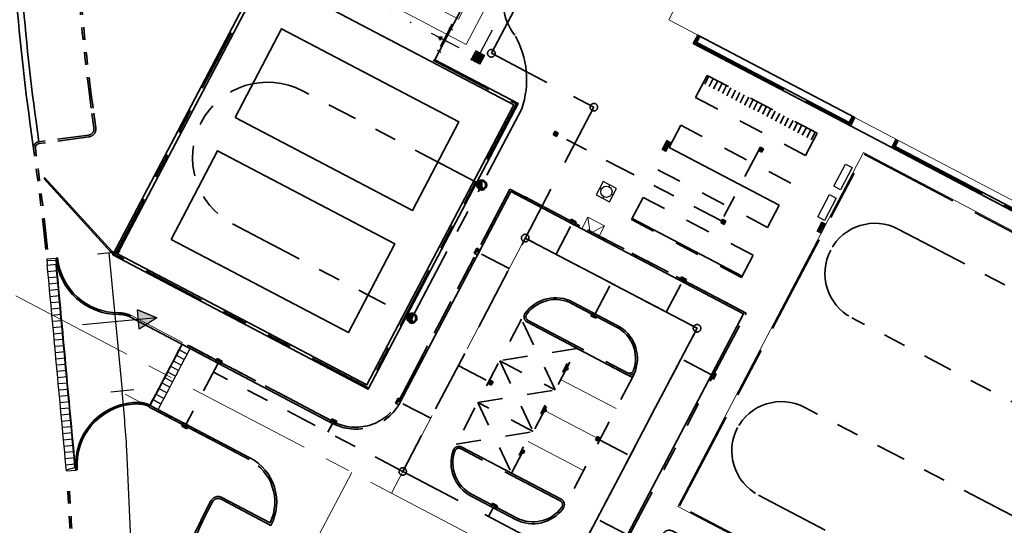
# Model space of a CAD drawing. Header units: metres. Extents: x 110548 to 110769, y 426573 to 426857.
# Tile 5 of 12: x 110634 to 110713, y 426688 to 426728. Entities that reach past the tile are written whole.
import ezdxf

# ---------------------------------------------------------------- set-up
doc = ezdxf.new("R2010")
doc.units = ezdxf.units.M
for name, pattern in [('AM-AS', [16, 10, -2, 2, -2]), ('RI-DRAINAGE', [19.2, 6, -1.8, 1.8, -1.8, 2.4, -1.8, 1.8, -1.8]), ('RI-HWA', [7.4, 5, -2.4]), ('RI-UITLEGGER', [7.9, 2.5, -1.8, 1.8, -1.8]), ('RI-VWA_HUISAANSLUITING', [6.1, 2.5, -1.8, 0, -1.8]), ('VH-OPSLUITBAND_100X200', [16, 8, -2, 4, -2]), ('VH-OPSLUITBAND_120X250', [26, 16, -4, 2, -4]), ('VH-TROTTOIRBAND_130-150', [15, 5, -2, 2, -2, 2, -2]), ('XX-HIDDEN', [4, 2, -2])]:
    doc.linetypes.add(name, pattern=pattern)
for name, color, linetype, lineweight in [('B-ALG', 8, 'Continuous', 5), ('B-WE-VH-KANTOPSLUITING_ACHTERKANTBAND-G', 50, 'Continuous', 18), ('B-WE-VH-KANTOPSLUITING_OPSLUITBAND_120X250-G', 150, 'VH-OPSLUITBAND_120X250', 18), ('N-WE-AM-AS_WEG-G', 10, 'AM-AS', 18), ('N-WE-GW-GROND-G', 7, 'Continuous', 35), ('N-WE-IE-MEUBILAIR_WEGMEUBILAIR-G', 7, 'Continuous', 35), ('N-WE-IE-TERREINAFSCHEIDING_KUNSTMATIG_HEKWERK_LAAG-G', 210, 'FENCELINE1', 35), ('N-WE-KL-STROOK-A', 7, 'Continuous', 18), ('N-WE-RI-DRAINAGE-G', 90, 'RI-DRAINAGE', 35), ('N-WE-RI-HWA-G', 150, 'RI-HWA', 35), ('N-WE-RI-HWA_UITLEGGER-G', 150, 'RI-UITLEGGER', 35), ('N-WE-RI-VWA_HUISAANSLUITING-G', 20, 'RI-VWA_HUISAANSLUITING', 25), ('N-WE-VH-GOOT_BSS-G', 170, 'Continuous', 35), ('N-WE-VH-KANTOPSLUITING_OPSLUITBAND_100X200-G', 150, 'VH-OPSLUITBAND_100X200', 35), ('N-WE-VH-KANTOPSLUITING_OPSLUITBAND_120X250-G', 194, 'VH-OPSLUITBAND_120X250', 35), ('N-WE-VH-KANTOPSLUITING_TROTTOIRBAND_130 150-G', 210, 'VH-TROTTOIRBAND_130-150', 35), ('N-WE-VH-KANTVERHARDING-G', 60, 'Continuous', 35), ('N-WE-VH-MATERIAALGRENS-G', 7, 'XX-HIDDEN', 35), ('N-WE-VW-VRI-G', 160, 'Continuous', 35), ('X-XX-AL-PEIL-G', 7, 'Continuous', 18)]:
    doc.layers.add(name, color=color, linetype=linetype, lineweight=lineweight)
doc.linetypes.add('FENCELINE1', pattern='A,6.35,-2.54,[133,ltypeshp.shx,S=2.54,R=0,X=-2.54,Y=0],-2.54,25.4', length=36.83)

msp = doc.modelspace()

# ---------------------------------------------------------------- hatches: boundary and pattern name
for points in [[(110668.114, 426726.851), (110667.941, 426727.103), (110668.246, 426727.103)], [(110643.888, 426705.322), (110645.454, 426704.683), (110644.041, 426703.755)]]:
    msp.add_hatch(color=256).paths.add_polyline_path(points)
at = {"layer": 'N-WE-RI-DRAINAGE-G'}
for points in [[(110671.151, 426715.103, 0.267949), (110671.422, 426714.974), (110671.374, 426715.573, 0.57735)], [(110665.573, 426704.478, 0.267949), (110665.844, 426704.35), (110665.796, 426704.948, 0.57735)]]:
    msp.add_hatch(color=256, dxfattribs=at).paths.add_polyline_path(points)
at = {"layer": 'N-WE-RI-HWA-G'}
h = msp.add_hatch(color=256, dxfattribs=at)
h.dxf.hatch_style = 1
h.paths.add_polyline_path([(110677.313, 426719.359), (110677.515, 426719.422), (110677.25, 426719.561)])
h.paths.add_polyline_path([(110677.11, 426719.296), (110677.376, 426719.156), (110677.313, 426719.359)])
h = msp.add_hatch(color=256, dxfattribs=at)
h.dxf.hatch_style = 1
h.paths.add_polyline_path([(110693.709, 426718.092), (110693.772, 426717.89), (110693.912, 426718.155)])
h.paths.add_polyline_path([(110693.646, 426718.295), (110693.507, 426718.029), (110693.709, 426718.092)])
for points in [[(110678.95, 426712.344), (110678.551, 426712.553), (110678.412, 426712.288)], [(110670.789, 426709.824), (110670.998, 426710.222), (110671.264, 426710.083)], [(110687.354, 426707.932), (110687.752, 426707.723), (110687.613, 426707.457)], [(110680.515, 426704.633), (110680.117, 426704.842), (110680.256, 426705.107)], [(110650.277, 426701.42), (110650.676, 426701.211), (110650.536, 426700.946)], [(110689.913, 426699.783), (110690.122, 426700.182), (110689.857, 426700.321)], [(110664.513, 426697.871), (110664.723, 426698.269), (110664.988, 426698.13)], [(110659.423, 426696.619), (110659.821, 426696.41), (110659.682, 426696.144)], [(110647.442, 426696.019), (110647.84, 426695.81), (110647.98, 426696.076)], [(110672.261, 426689.879), (110672.66, 426689.669), (110672.52, 426689.404)]]:
    msp.add_hatch(color=256, dxfattribs=at).paths.add_polyline_path(points)
h = msp.add_hatch(color=256, dxfattribs=at)
h.dxf.hatch_style = 1
h.paths.add_polyline_path([(110690.688, 426712.337), (110690.751, 426712.135), (110690.89, 426712.4)])
h.paths.add_polyline_path([(110690.625, 426712.54), (110690.485, 426712.274), (110690.688, 426712.337)])
h = msp.add_hatch(color=256, dxfattribs=at)
h.dxf.hatch_style = 1
h.paths.add_polyline_path([(110672.094, 426699.51), (110672.157, 426699.308), (110672.297, 426699.573)])
h.paths.add_polyline_path([(110672.031, 426699.713), (110671.892, 426699.447), (110672.094, 426699.51)])
h = msp.add_hatch(color=256, dxfattribs=at)
h.dxf.hatch_style = 1
h.paths.add_polyline_path([(110680.682, 426695.001), (110680.619, 426695.204), (110680.48, 426694.938)])
h.paths.add_polyline_path([(110680.746, 426694.799), (110680.885, 426695.064), (110680.682, 426695.001)])
at = {"layer": 'N-WE-RI-VWA_HUISAANSLUITING-G'}
h = msp.add_hatch(color=256, dxfattribs=at)
edge = h.paths.add_edge_path()
edge.add_arc((110671.084, 426725.453), 0.4, 0, 360)

# ---------------------------------------------------------------- linework, layer by layer
for p, q in [((110667.941, 426727.103), (110668.896, 426726.601)), ((110667.941, 426727.103), (110668.114, 426726.851)), ((110667.941, 426727.103), (110668.246, 426727.103)), ((110669.085, 426727.632), (110668.79, 426727.787)), ((110668.155, 426725.861), (110667.86, 426726.016)), ((110685.804, 426718.12), (110686.176, 426718.828)), ((110686.114, 426717.957), (110686.486, 426718.666)), ((110685.998, 426718.086), (110685.804, 426718.12)), ((110686.114, 426717.957), (110685.804, 426718.12)), ((110698.19, 426711.594), (110698.562, 426712.303)), ((110698.5, 426711.432), (110698.872, 426712.14)), ((110698.385, 426711.56), (110698.19, 426711.594)), ((110698.5, 426711.432), (110698.19, 426711.594)), ((110640.694, 426709.777), (110642.529, 426709.956)), ((110641.612, 426709.866), (110642.684, 426698.856)), ((110636.649, 426709.375), (110637.396, 426709.445)), ((110636.649, 426709.375), (110636.695, 426708.878)), ((110637.396, 426709.445), (110637.442, 426708.947)), ((110636.695, 426708.878), (110637.442, 426708.947)), ((110636.695, 426708.878), (110637.442, 426708.947)), ((110636.742, 426708.38), (110636.695, 426708.878)), ((110636.742, 426708.38), (110637.488, 426708.449)), ((110636.742, 426708.38), (110637.488, 426708.449)), ((110636.788, 426707.882), (110636.742, 426708.38)), ((110637.488, 426708.449), (110637.442, 426708.947)), ((110637.535, 426707.951), (110637.488, 426708.449)), ((110636.788, 426707.882), (110637.535, 426707.951)), ((110636.788, 426707.882), (110637.535, 426707.951)), ((110636.834, 426707.384), (110636.788, 426707.882)), ((110636.834, 426707.384), (110637.581, 426707.454)), ((110636.834, 426707.384), (110637.581, 426707.454)), ((110637.581, 426707.454), (110637.535, 426707.951)), ((110637.627, 426706.956), (110637.581, 426707.454)), ((110636.881, 426706.886), (110636.834, 426707.384)), ((110636.881, 426706.886), (110637.627, 426706.956)), ((110636.881, 426706.886), (110637.627, 426706.956)), ((110636.927, 426706.388), (110636.881, 426706.886)), ((110637.674, 426706.458), (110637.627, 426706.956)), ((110636.927, 426706.388), (110637.674, 426706.458)), ((110636.927, 426706.388), (110637.674, 426706.458)), ((110636.973, 426705.89), (110636.927, 426706.388)), ((110636.973, 426705.89), (110637.72, 426705.96)), ((110636.973, 426705.89), (110637.72, 426705.96)), ((110637.02, 426705.393), (110636.973, 426705.89)), ((110637.72, 426705.96), (110637.674, 426706.458)), ((110637.766, 426705.462), (110637.72, 426705.96)), ((110637.02, 426705.393), (110637.766, 426705.462)), ((110637.02, 426705.393), (110637.766, 426705.462)), ((110637.066, 426704.895), (110637.02, 426705.393)), ((110637.813, 426704.964), (110637.766, 426705.462)), ((110645.454, 426704.683), (110643.888, 426705.322)), ((110637.066, 426704.895), (110637.813, 426704.964)), ((110637.066, 426704.895), (110637.813, 426704.964)), ((110637.112, 426704.397), (110637.066, 426704.895)), ((110637.112, 426704.397), (110637.859, 426704.466)), ((110637.112, 426704.397), (110637.859, 426704.466)), ((110637.159, 426703.899), (110637.112, 426704.397)), ((110637.859, 426704.466), (110637.813, 426704.964)), ((110637.905, 426703.969), (110637.859, 426704.466)), ((110645.454, 426704.683), (110639.512, 426704.105)), ((110645.454, 426704.683), (110644.041, 426703.755)), ((110637.159, 426703.899), (110637.905, 426703.969)), ((110637.159, 426703.899), (110637.905, 426703.969)), ((110637.205, 426703.401), (110637.159, 426703.899)), ((110637.205, 426703.401), (110637.952, 426703.471)), ((110637.205, 426703.401), (110637.952, 426703.471)), ((110637.952, 426703.471), (110637.905, 426703.969)), ((110637.998, 426702.973), (110637.952, 426703.471)), ((110637.251, 426702.903), (110637.205, 426703.401)), ((110637.251, 426702.903), (110637.998, 426702.973)), ((110637.251, 426702.903), (110637.998, 426702.973)), ((110637.298, 426702.406), (110637.251, 426702.903)), ((110638.044, 426702.475), (110637.998, 426702.973)), ((110637.298, 426702.406), (110638.044, 426702.475)), ((110637.298, 426702.406), (110638.044, 426702.475)), ((110637.344, 426701.908), (110637.298, 426702.406)), ((110637.344, 426701.908), (110638.091, 426701.977)), ((110637.344, 426701.908), (110638.091, 426701.977)), ((110637.39, 426701.41), (110637.344, 426701.908)), ((110638.091, 426701.977), (110638.044, 426702.475)), ((110638.137, 426701.479), (110638.091, 426701.977)), ((110647.202, 426702.131), (110646.969, 426701.689)), ((110647.866, 426701.783), (110647.202, 426702.131)), ((110637.39, 426701.41), (110638.137, 426701.479)), ((110637.39, 426701.41), (110638.137, 426701.479)), ((110637.437, 426700.912), (110637.39, 426701.41)), ((110638.183, 426700.981), (110638.137, 426701.479)), ((110646.737, 426701.246), (110646.505, 426700.803)), ((110646.969, 426701.689), (110646.737, 426701.246)), ((110647.401, 426700.897), (110646.737, 426701.246)), ((110647.401, 426700.897), (110646.737, 426701.246)), ((110647.633, 426701.34), (110646.969, 426701.689)), ((110647.633, 426701.34), (110646.969, 426701.689)), ((110647.633, 426701.34), (110647.401, 426700.897)), ((110647.866, 426701.783), (110647.633, 426701.34)), ((110637.437, 426700.912), (110638.183, 426700.981)), ((110637.437, 426700.912), (110638.183, 426700.981)), ((110637.483, 426700.414), (110637.437, 426700.912)), ((110637.483, 426700.414), (110638.23, 426700.484)), ((110637.483, 426700.414), (110638.23, 426700.484)), ((110637.529, 426699.916), (110637.483, 426700.414)), ((110638.23, 426700.484), (110638.183, 426700.981)), ((110638.276, 426699.986), (110638.23, 426700.484)), ((110646.272, 426700.361), (110646.04, 426699.918)), ((110646.505, 426700.803), (110646.272, 426700.361)), ((110646.936, 426700.012), (110646.272, 426700.361)), ((110646.936, 426700.012), (110646.272, 426700.361)), ((110647.169, 426700.455), (110646.505, 426700.803)), ((110647.169, 426700.455), (110646.505, 426700.803)), ((110647.169, 426700.455), (110646.936, 426700.012)), ((110647.401, 426700.897), (110647.169, 426700.455)), ((110637.529, 426699.916), (110638.276, 426699.986)), ((110637.529, 426699.916), (110638.276, 426699.986)), ((110637.576, 426699.418), (110637.529, 426699.916)), ((110638.322, 426699.488), (110638.276, 426699.986)), ((110646.04, 426699.918), (110645.807, 426699.475)), ((110646.704, 426699.569), (110646.04, 426699.918)), ((110646.704, 426699.569), (110646.04, 426699.918)), ((110646.704, 426699.569), (110646.471, 426699.127)), ((110646.936, 426700.012), (110646.704, 426699.569)), ((110637.576, 426699.418), (110638.322, 426699.488)), ((110637.576, 426699.418), (110638.322, 426699.488)), ((110637.622, 426698.921), (110637.576, 426699.418)), ((110637.622, 426698.921), (110638.369, 426698.99)), ((110637.622, 426698.921), (110638.369, 426698.99)), ((110637.668, 426698.423), (110637.622, 426698.921)), ((110638.369, 426698.99), (110638.322, 426699.488)), ((110638.415, 426698.492), (110638.369, 426698.99)), ((110641.766, 426698.767), (110643.601, 426698.946)), ((110645.575, 426699.033), (110645.342, 426698.59)), ((110645.807, 426699.475), (110645.575, 426699.033)), ((110646.239, 426698.684), (110645.575, 426699.033)), ((110646.239, 426698.684), (110645.575, 426699.033)), ((110646.471, 426699.127), (110645.807, 426699.475)), ((110646.471, 426699.127), (110645.807, 426699.475)), ((110646.471, 426699.127), (110646.239, 426698.684)), ((110637.668, 426698.423), (110638.415, 426698.492)), ((110637.668, 426698.423), (110638.415, 426698.492)), ((110637.715, 426697.925), (110637.668, 426698.423)), ((110637.715, 426697.925), (110638.461, 426697.994)), ((110637.715, 426697.925), (110638.461, 426697.994)), ((110638.461, 426697.994), (110638.415, 426698.492)), ((110638.508, 426697.497), (110638.461, 426697.994)), ((110645.342, 426698.59), (110645.11, 426698.147)), ((110645.774, 426697.799), (110645.11, 426698.147)), ((110646.007, 426698.241), (110645.342, 426698.59)), ((110646.007, 426698.241), (110645.342, 426698.59)), ((110646.007, 426698.241), (110645.774, 426697.799)), ((110646.239, 426698.684), (110646.007, 426698.241)), ((110637.761, 426697.427), (110637.715, 426697.925)), ((110637.761, 426697.427), (110638.508, 426697.497)), ((110637.761, 426697.427), (110638.508, 426697.497)), ((110637.807, 426696.929), (110637.761, 426697.427)), ((110638.554, 426696.999), (110638.508, 426697.497)), ((110637.807, 426696.929), (110638.554, 426696.999)), ((110637.807, 426696.929), (110638.554, 426696.999)), ((110637.854, 426696.431), (110637.807, 426696.929)), ((110637.854, 426696.431), (110638.6, 426696.501)), ((110637.854, 426696.431), (110638.6, 426696.501)), ((110637.9, 426695.934), (110637.854, 426696.431)), ((110638.6, 426696.501), (110638.554, 426696.999)), ((110638.647, 426696.003), (110638.6, 426696.501)), ((110637.9, 426695.934), (110638.647, 426696.003)), ((110637.9, 426695.934), (110638.647, 426696.003)), ((110637.946, 426695.436), (110637.9, 426695.934)), ((110638.693, 426695.505), (110638.647, 426696.003)), ((110637.946, 426695.436), (110638.693, 426695.505)), ((110637.946, 426695.436), (110638.693, 426695.505)), ((110637.993, 426694.938), (110637.946, 426695.436)), ((110637.993, 426694.938), (110638.739, 426695.007)), ((110637.993, 426694.938), (110638.739, 426695.007)), ((110638.039, 426694.44), (110637.993, 426694.938)), ((110638.739, 426695.007), (110638.693, 426695.505)), ((110638.786, 426694.509), (110638.739, 426695.007)), ((110638.039, 426694.44), (110638.786, 426694.509)), ((110638.039, 426694.44), (110638.786, 426694.509)), ((110638.085, 426693.942), (110638.039, 426694.44)), ((110638.832, 426694.012), (110638.786, 426694.509)), ((110638.085, 426693.942), (110638.832, 426694.012)), ((110638.085, 426693.942), (110638.832, 426694.012)), ((110638.132, 426693.444), (110638.085, 426693.942)), ((110638.132, 426693.444), (110638.878, 426693.514)), ((110638.132, 426693.444), (110638.878, 426693.514)), ((110638.178, 426692.946), (110638.132, 426693.444)), ((110638.878, 426693.514), (110638.832, 426694.012)), ((110638.925, 426693.016), (110638.878, 426693.514)), ((110638.178, 426692.946), (110638.925, 426693.016)), ((110638.178, 426692.946), (110638.925, 426693.016)), ((110638.224, 426692.449), (110638.178, 426692.946)), ((110638.224, 426692.449), (110638.971, 426692.518)), ((110638.971, 426692.518), (110638.925, 426693.016))]:
    msp.add_line(p, q)
at = {"lineweight": 25}
for p, q in [((110636.658, 426709.281), (110637.365, 426709.241)), ((110637.365, 426709.241), (110637.392, 426708.942)), ((110637.439, 426708.445), (110637.392, 426708.942)), ((110637.485, 426707.947), (110637.439, 426708.445)), ((110637.531, 426707.449), (110637.485, 426707.947)), ((110637.578, 426706.951), (110637.531, 426707.449)), ((110637.624, 426706.453), (110637.578, 426706.951)), ((110637.67, 426705.955), (110637.624, 426706.453)), ((110637.717, 426705.458), (110637.67, 426705.955)), ((110637.763, 426704.96), (110637.717, 426705.458)), ((110637.809, 426704.462), (110637.763, 426704.96)), ((110637.856, 426703.964), (110637.809, 426704.462)), ((110637.902, 426703.466), (110637.856, 426703.964)), ((110637.948, 426702.968), (110637.902, 426703.466)), ((110637.995, 426702.47), (110637.948, 426702.968)), ((110638.041, 426701.973), (110637.995, 426702.47)), ((110638.087, 426701.475), (110638.041, 426701.973)), ((110638.134, 426700.977), (110638.087, 426701.475)), ((110638.18, 426700.479), (110638.134, 426700.977)), ((110638.226, 426699.981), (110638.18, 426700.479)), ((110638.273, 426699.483), (110638.226, 426699.981)), ((110638.319, 426698.985), (110638.273, 426699.483)), ((110638.365, 426698.488), (110638.319, 426698.985)), ((110638.412, 426697.99), (110638.365, 426698.488)), ((110638.458, 426697.492), (110638.412, 426697.99)), ((110638.504, 426696.994), (110638.458, 426697.492)), ((110638.551, 426696.496), (110638.504, 426696.994)), ((110638.597, 426695.998), (110638.551, 426696.496)), ((110638.643, 426695.501), (110638.597, 426695.998)), ((110638.69, 426695.003), (110638.643, 426695.501)), ((110638.736, 426694.505), (110638.69, 426695.003)), ((110638.782, 426694.007), (110638.736, 426694.505)), ((110638.829, 426693.509), (110638.782, 426694.007)), ((110638.875, 426693.011), (110638.829, 426693.509)), ((110638.215, 426692.543), (110638.903, 426692.713)), ((110638.903, 426692.713), (110638.875, 426693.011))]:
    msp.add_line(p, q, dxfattribs=at)
at = {"flags": 128}
for points in [[(110668.114, 426726.851), (110667.941, 426727.103), (110668.246, 426727.103)], [(110680.546, 426714.485), (110681.608, 426713.927), (110682.166, 426714.99), (110681.103, 426715.548)], [(110643.888, 426705.322), (110645.454, 426704.683), (110644.041, 426703.755)]]:
    msp.add_lwpolyline(points, close=True, dxfattribs=at)
for points in [[(110685.977, 426718.14), (110686.257, 426718.674), (110686.184, 426718.749), (110685.874, 426718.158)], [(110686.315, 426718.688), (110686.365, 426718.661), (110686.486, 426718.666), (110686.176, 426718.828)], [(110698.363, 426711.615), (110698.644, 426712.149), (110698.57, 426712.223), (110698.26, 426711.633)], [(110698.701, 426712.162), (110698.752, 426712.135), (110698.872, 426712.14), (110698.562, 426712.303)], [(110648.098, 426702.226), (110647.434, 426702.574), (110647.202, 426702.131), (110647.866, 426701.783)], [(110645.542, 426697.356), (110644.878, 426697.704), (110645.11, 426698.147), (110645.774, 426697.799)]]:
    msp.add_lwpolyline(points, close=True)
for points in [[(110686.049, 426718.059), (110685.998, 426718.086), (110686.315, 426718.688)], [(110686.114, 426717.957), (110686.049, 426718.059), (110686.365, 426718.661)], [(110698.436, 426711.533), (110698.385, 426711.56), (110698.701, 426712.162)], [(110698.5, 426711.432), (110698.436, 426711.533), (110698.752, 426712.135)]]:
    msp.add_lwpolyline(points)
at = {"elevation": -0.026, "flags": 128}
for points in [[(110700.445, 426716.948), (110700.993, 426716.66), (110700.063, 426714.89), (110699.515, 426715.178)], [(110699.166, 426714.514), (110699.715, 426714.226), (110698.785, 426712.455), (110698.237, 426712.743)]]:
    msp.add_lwpolyline(points, close=True, dxfattribs=at)
at = {"flags": 128}
for points in [[(110681.634, 426715.269), (110681.611, 426715.226), (110681.586, 426715.21), (110681.586, 426715.179), (110681.564, 426715.136)], [(110680.824, 426715.016), (110680.867, 426714.993), (110680.884, 426714.967), (110680.914, 426714.968), (110680.957, 426714.946)], [(110681.887, 426714.46), (110681.844, 426714.482), (110681.828, 426714.508), (110681.797, 426714.507), (110681.755, 426714.529)], [(110681.078, 426714.206), (110681.101, 426714.249), (110681.126, 426714.265), (110681.125, 426714.296), (110681.148, 426714.339)]]:
    msp.add_lwpolyline(points, dxfattribs=at)
at = {"lineweight": 25}
msp.add_lwpolyline([(110647.479, 426702.551), (110647.246, 426702.108), (110647.014, 426701.666), (110646.781, 426701.223), (110646.549, 426700.78), (110646.316, 426700.337), (110646.084, 426699.895), (110645.852, 426699.452), (110645.619, 426699.009), (110645.387, 426698.567), (110645.154, 426698.124), (110644.922, 426697.681)], dxfattribs=at)
msp.add_lwpolyline([(110689.287, 426622.435), (110688.357, 426620.664), (110686.73, 426617.565), (110686.265, 426616.68), (110643.685, 426639.035, 0.010495), (110644.146, 426664.426, 0.003966), (110644.07, 426671.486), (110644.07, 426671.486), (110643.053, 426694.145, 0.00291), (110642.684, 426698.856)], format="xyb")
msp.add_circle((110681.356, 426714.738), 0.45)
at = {"layer": 'B-ALG'}
msp.add_lwpolyline([(110701.594, 426776.896), (110692.288, 426759.171), (110687.242, 426749.667), (110693.223, 426746.527), (110690.529, 426741.396), (110690.786, 426741.261), (110692.454, 426744.44), (110694.23, 426743.508), (110686.33, 426728.461), (110730.936, 426705.042), (110754.169, 426749.294), (110701.594, 426776.896)], close=True, dxfattribs=at)
at = {"layer": 'B-WE-VH-KANTOPSLUITING_ACHTERKANTBAND-G'}
for p, q in [((110679.877, 426712.705), (110680.053, 426711.426)), ((110680.053, 426711.426), (110681.205, 426712.007)), ((110642.15, 426709.81), (110641.794, 426709.997))]:
    msp.add_line(p, q, dxfattribs=at)
msp.add_lwpolyline([(110708.251, 426676.196), (110709.197, 426677.998), (110687.062, 426689.619), (110701.89, 426717.863), (110729.672, 426703.277)], dxfattribs=at)
msp.add_lwpolyline([(110679.389, 426711.775), (110680.717, 426711.078), (110681.205, 426712.007), (110679.877, 426712.705)], close=True, dxfattribs=at)
at = {"layer": 'B-WE-VH-KANTOPSLUITING_OPSLUITBAND_120X250-G'}
for p, q in [((110647.504, 426702.707), (110643.422, 426704.85)), ((110644.808, 426697.572), (110642.909, 426698.569))]:
    msp.add_line(p, q, dxfattribs=at)
at = {"layer": 'N-WE-AM-AS_WEG-G'}
msp.add_line((110674.872, 426711.04), (110664.181, 426690.676), dxfattribs=at)
msp.add_lwpolyline([(110634.184, 426706.425), (110702.63, 426670.49), (110681.015, 426629.319), (110652.79, 426644.137, 0.015986), (110653.372, 426671.029, -0.124084), (110656.379, 426683.503), (110661.017, 426692.337)], format="xyb", dxfattribs=at)
at = {"layer": 'N-WE-GW-GROND-G'}
msp.add_line((110700.84, 426719.996), (110730.587, 426704.378), dxfattribs=at)
at = {"layer": 'N-WE-IE-MEUBILAIR_WEGMEUBILAIR-G'}
for p, q in [((110689.209, 426723.335), (110689.534, 426723.955)), ((110689.563, 426723.149), (110689.888, 426723.769)), ((110689.917, 426722.963), (110690.243, 426723.583)), ((110690.271, 426722.777), (110690.597, 426723.397)), ((110690.626, 426722.591), (110690.951, 426723.211)), ((110690.98, 426722.405), (110691.305, 426723.025)), ((110691.334, 426722.219), (110691.659, 426722.839)), ((110691.688, 426722.033), (110692.013, 426722.653)), ((110692.042, 426721.847), (110692.368, 426722.467)), ((110692.396, 426721.661), (110692.722, 426722.281)), ((110692.75, 426721.475), (110693.076, 426722.095)), ((110693.105, 426721.29), (110693.43, 426721.909)), ((110693.459, 426721.104), (110693.784, 426721.723)), ((110693.813, 426720.918), (110694.138, 426721.537)), ((110694.167, 426720.732), (110694.493, 426721.352)), ((110694.521, 426720.546), (110694.847, 426721.166)), ((110694.875, 426720.36), (110695.201, 426720.98)), ((110695.23, 426720.174), (110695.555, 426720.794)), ((110695.584, 426719.988), (110695.909, 426720.608)), ((110695.938, 426719.802), (110696.263, 426720.422)), ((110696.292, 426719.616), (110696.617, 426720.236)), ((110696.646, 426719.43), (110696.972, 426720.05)), ((110697, 426719.244), (110697.326, 426719.864)), ((110697.355, 426719.058), (110697.68, 426719.678)), ((110697.709, 426718.872), (110698.034, 426719.492))]:
    msp.add_line(p, q, dxfattribs=at)
at = {"layer": 'N-WE-IE-TERREINAFSCHEIDING_KUNSTMATIG_HEKWERK_LAAG-G', "ltscale": 2}
for p, q in [((110695.164, 426713.657), (110686.38, 426718.269)), ((110683.405, 426712.603), (110692.189, 426707.991))]:
    msp.add_line(p, q, dxfattribs=at)
at = {"layer": 'N-WE-IE-TERREINAFSCHEIDING_KUNSTMATIG_HEKWERK_LAAG-G', "ltscale": 8}
msp.add_lwpolyline([(110641.987, 426709.821), (110653.638, 426732.014), (110646.995, 426735.502), (110660.847, 426761.887), (110681.255, 426751.172), (110668.937, 426727.709), (110668.007, 426725.939), (110667.659, 426725.275), (110674.302, 426721.787), (110662.333, 426698.988), (110641.925, 426709.702, 0.014378)], format="xyb", close=True, dxfattribs=at)
at = {"layer": 'N-WE-IE-TERREINAFSCHEIDING_KUNSTMATIG_HEKWERK_LAAG-G', "ltscale": 2}
for points in [[(110688.822, 426727.152), (110688.566, 426726.665), (110700.756, 426720.266), (110701.011, 426720.753)], [(110704.671, 426718.831), (110704.416, 426718.344), (110722.674, 426708.758), (110722.93, 426709.245)]]:
    msp.add_lwpolyline(points, dxfattribs=at)
at = {"layer": 'N-WE-KL-STROOK-A'}
msp.add_lwpolyline([(110692.129, 426744.447), (110692.827, 426745.775), (110681.667, 426751.634), (110669.535, 426728.525), (110648.595, 426739.519), (110647.898, 426738.19), (110670.166, 426726.5), (110682.298, 426749.608), (110692.13, 426744.446)], dxfattribs=at)
at = {"layer": 'N-WE-RI-DRAINAGE-G'}
for p, q in [((110671.374, 426715.573), (110671.422, 426714.974)), ((110704.67, 426711.761), (110726.232, 426700.441)), ((110699.269, 426710.079), (110699.269, 426710.079)), ((110665.796, 426704.948), (110665.844, 426704.35)), ((110718.971, 426695.218), (110700.952, 426704.678)), ((110715.258, 426688.116), (110697.194, 426697.52)), ((110691.793, 426695.838), (110691.832, 426695.913)), ((110693.514, 426690.512), (110715.075, 426679.192))]:
    msp.add_line(p, q, dxfattribs=at)
msp.add_lwpolyline([(110702.746, 426785.33), (110702.4, 426785.15), (110702.591, 426785.046), (110702.777, 426784.945), (110702.746, 426785.33), (110699.674, 426781.063), (110680.084, 426743.75), (110674.506, 426733.125), (110673.758, 426731.701, 0.327266), (110674.046, 426727.233, -0.21493), (110674.595, 426721.363), (110671.398, 426715.274), (110657.077, 426722.792, 1), (110651.499, 426712.168), (110665.82, 426704.649), (110671.398, 426715.274)], format="xyb", dxfattribs=at)
for centre, radius in [((110671.398, 426715.274), 0.4), ((110671.398, 426715.274), 0.3), ((110665.82, 426704.649), 0.4), ((110665.82, 426704.649), 0.3)]:
    msp.add_circle(centre, radius, dxfattribs=at)
for centre, start, end in [((110702.811, 426708.22), 62.29999, 152.29999), ((110702.811, 426708.22), 152.29999, 242.29999), ((110695.334, 426693.979), 62.29999, 152.29999), ((110695.373, 426694.053), 152.29999, 242.29999)]:
    msp.add_arc(centre, 4, start, end, dxfattribs=at)
at = {"layer": 'N-WE-RI-HWA-G'}
for p, q in [((110672.164, 426725.79), (110700.44, 426779.647)), ((110672.164, 426725.79), (110680.357, 426721.488)), ((110680.357, 426721.488), (110665.087, 426692.403)), ((110677.11, 426719.296), (110677.515, 426719.422)), ((110677.376, 426719.156), (110677.25, 426719.561)), ((110693.507, 426718.029), (110693.912, 426718.155)), ((110693.646, 426718.295), (110693.772, 426717.89)), ((110678.412, 426712.288), (110678.95, 426712.344)), ((110690.485, 426712.274), (110690.89, 426712.4)), ((110690.625, 426712.54), (110690.751, 426712.135)), ((110671.264, 426710.083), (110670.789, 426709.824)), ((110687.613, 426707.457), (110687.354, 426707.932)), ((110680.256, 426705.107), (110680.515, 426704.633)), ((110650.536, 426700.946), (110650.277, 426701.42)), ((110689.857, 426700.321), (110689.913, 426699.783)), ((110671.892, 426699.447), (110672.297, 426699.573)), ((110672.031, 426699.713), (110672.157, 426699.308)), ((110664.988, 426698.13), (110664.513, 426697.871)), ((110659.682, 426696.144), (110659.423, 426696.619)), ((110647.98, 426696.076), (110647.442, 426696.019)), ((110680.885, 426695.064), (110680.48, 426694.938)), ((110680.746, 426694.799), (110680.619, 426695.204)), ((110665.087, 426692.403), (110705.594, 426671.136)), ((110672.52, 426689.404), (110672.261, 426689.879))]:
    msp.add_line(p, q, dxfattribs=at)
at = {"layer": 'N-WE-RI-HWA-G', "flags": 128}
for points in [[(110677.11, 426719.296), (110677.376, 426719.156), (110677.515, 426719.422), (110677.25, 426719.561)], [(110693.646, 426718.295), (110693.507, 426718.029), (110693.772, 426717.89), (110693.912, 426718.155)], [(110678.412, 426712.288), (110678.81, 426712.079), (110678.95, 426712.344), (110678.551, 426712.553)], [(110690.625, 426712.54), (110690.485, 426712.274), (110690.751, 426712.135), (110690.89, 426712.4)], [(110671.264, 426710.083), (110671.054, 426709.684), (110670.789, 426709.824), (110670.998, 426710.222)], [(110687.613, 426707.457), (110687.214, 426707.666), (110687.354, 426707.932), (110687.752, 426707.723)], [(110680.256, 426705.107), (110680.655, 426704.898), (110680.515, 426704.633), (110680.117, 426704.842)], [(110650.536, 426700.946), (110650.138, 426701.155), (110650.277, 426701.42), (110650.676, 426701.211)], [(110689.857, 426700.321), (110689.648, 426699.923), (110689.913, 426699.783), (110690.122, 426700.182)], [(110672.031, 426699.713), (110671.892, 426699.447), (110672.157, 426699.308), (110672.297, 426699.573)], [(110664.988, 426698.13), (110664.779, 426697.732), (110664.513, 426697.871), (110664.723, 426698.269)], [(110659.682, 426696.144), (110659.283, 426696.353), (110659.423, 426696.619), (110659.821, 426696.41)], [(110647.98, 426696.076), (110647.581, 426696.285), (110647.442, 426696.019), (110647.84, 426695.81)], [(110680.746, 426694.799), (110680.885, 426695.064), (110680.619, 426695.204), (110680.48, 426694.938)], [(110672.52, 426689.404), (110672.122, 426689.613), (110672.261, 426689.879), (110672.66, 426689.669)]]:
    msp.add_lwpolyline(points, close=True, dxfattribs=at)
at = {"layer": 'N-WE-RI-HWA-G'}
msp.add_lwpolyline([(110677.904, 426683.471), (110688.596, 426703.835), (110674.872, 426711.04), (110688.596, 426703.835), (110678.811, 426685.198)], dxfattribs=at)
for centre in [(110672.164, 426725.79), (110680.357, 426721.488), (110674.872, 426711.04), (110688.596, 426703.835), (110665.087, 426692.403)]:
    msp.add_circle(centre, 0.3, dxfattribs=at)
at = {"layer": 'N-WE-RI-HWA_UITLEGGER-G'}
for p, q in [((110677.333, 426709.748), (110678.611, 426712.183)), ((110673.594, 426708.605), (110671.159, 426709.884)), ((110680.456, 426705.003), (110681.734, 426707.438)), ((110686.135, 426705.127), (110687.414, 426707.562)), ((110689.752, 426700.122), (110687.317, 426701.4)), ((110650.337, 426701.05), (110647.78, 426696.181)), ((110665.087, 426692.403), (110649.965, 426700.342)), ((110669.526, 426700.858), (110671.961, 426699.58)), ((110680.815, 426694.931), (110683.25, 426693.653)), ((110672.321, 426689.508), (110671.949, 426688.8)), ((110683.043, 426687.343), (110680.608, 426688.621))]:
    msp.add_line(p, q, dxfattribs=at)
msp.add_lwpolyline([(110693.576, 426718.162), (110690.555, 426712.407), (110677.313, 426719.359)], dxfattribs=at)
msp.add_lwpolyline([(110667.318, 426696.652), (110664.884, 426697.931, -0.414214), (110659.483, 426696.249), (110659.111, 426695.54)], format="xyb", dxfattribs=at)
at = {"layer": 'N-WE-RI-VWA_HUISAANSLUITING-G'}
msp.add_lwpolyline([(110645.401, 426738.937), (110671.084, 426725.453), (110699.149, 426778.909)], dxfattribs=at)
at = {"layer": 'N-WE-RI-VWA_HUISAANSLUITING-G', "flags": 128}
for points in [[(110670.916, 426725.993), (110671.624, 426725.621), (110671.252, 426724.913), (110670.544, 426725.285)], [(110671.252, 426724.913), (110671.624, 426725.621), (110670.916, 426725.993), (110670.544, 426725.284)]]:
    msp.add_lwpolyline(points, close=True, dxfattribs=at)
at = {"layer": 'N-WE-RI-VWA_HUISAANSLUITING-G'}
msp.add_circle((110671.084, 426725.453), 0.4, dxfattribs=at)
at = {"layer": 'N-WE-VH-GOOT_BSS-G'}
for p, q in [((110635.309, 426720.294), (110635.599, 426718.177)), ((110635.804, 426720.363), (110636.028, 426718.728))]:
    msp.add_line(p, q, dxfattribs=at)
for radius, start, end in [(164.95, 183.8635, 187.94922), (164.45, 184.03771, 187.94945)]:
    msp.add_arc((110798.674, 426743.106), radius, start, end, dxfattribs=at)
at = {"layer": 'N-WE-VH-KANTOPSLUITING_OPSLUITBAND_100X200-G'}
for p, q in [((110641.868, 426709.958), (110635.985, 426716.423)), ((110641.806, 426709.877), (110636.008, 426716.25)), ((110642.104, 426709.721), (110641.806, 426709.877)), ((110641.868, 426709.958), (110642.15, 426709.81)), ((110642.104, 426709.721), (110641.913, 426709.821))]:
    msp.add_line(p, q, dxfattribs=at)
for points in [[(110688.733, 426727.199), (110688.431, 426726.623), (110700.798, 426720.131), (110701.1, 426720.706)], [(110704.583, 426718.878), (110704.281, 426718.302), (110722.716, 426708.623), (110723.019, 426709.199)], [(110708.339, 426676.15), (110709.332, 426678.04), (110687.197, 426689.661), (110701.932, 426717.728), (110729.623, 426703.19), (110726.368, 426697.404), (110687.158, 426622.423), (110690.736, 426620.545), (110690.816, 426621.632), (110689.222, 426622.469), (110727.949, 426696.542), (110731.218, 426702.353), (110729.623, 426703.19)]]:
    msp.add_lwpolyline(points, dxfattribs=at)
at = {"layer": 'N-WE-VH-KANTOPSLUITING_OPSLUITBAND_120X250-G', "ltscale": 0.5}
for p, q in [((110637.515, 426709.457), (110637.396, 426709.445)), ((110637.515, 426709.457), (110637.515, 426709.457)), ((110643.574, 426697.915), (110643.536, 426697.912)), ((110643.546, 426697.792), (110643.579, 426697.795)), ((110643.983, 426697.915), (110643.574, 426697.915)), ((110643.579, 426697.795), (110643.983, 426697.795)), ((110638.969, 426692.543), (110638.971, 426692.518)), ((110638.971, 426692.518), (110639.09, 426692.527)), ((110639.09, 426692.527), (110639.088, 426692.552))]:
    msp.add_line(p, q, dxfattribs=at)
for centre, radius, start, end in [((110642.371, 426709.946), 5, 185.75707, 270.42229), ((110642.371, 426709.946), 4.88, 185.75707, 270.42229), ((110642.422, 426702.947), 2.12, 62.29999, 90.42229), ((110642.422, 426702.947), 2, 62.29999, 90.42229), ((110643.954, 426692.93), 5, 94.79736, 184.43328), ((110643.954, 426692.93), 4.88, 94.79811, 184.43328), ((110643.983, 426695.915), 2, 62.29999, 90), ((110643.983, 426695.915), 1.88, 62.29999, 90)]:
    msp.add_arc(centre, radius, start, end, dxfattribs=at)
at = {"layer": 'N-WE-VH-KANTOPSLUITING_TROTTOIRBAND_130 150-G', "ltscale": 0.5}
for p, q in [((110640.261, 426720.986), (110640.42, 426719.83)), ((110640.409, 426721.007), (110640.569, 426719.85)), ((110639.992, 426719.266), (110636.028, 426718.728)), ((110640.012, 426719.117), (110636.048, 426718.58))]:
    msp.add_line(p, q, dxfattribs=at)
at = {"layer": 'N-WE-VH-KANTOPSLUITING_TROTTOIRBAND_130 150-G'}
msp.add_lwpolyline([(110649.057, 426739.107), (110660.933, 426761.729), (110681.12, 426751.13), (110667.524, 426725.233), (110674.167, 426721.745), (110662.291, 426699.123), (110642.104, 426709.721), (110653.841, 426732.077), (110647.197, 426735.565), (110649.126, 426739.24)], dxfattribs=at)
for points in [[(110682.68, 426686.329), (110692.442, 426704.922), (110692.511, 426705.055), (110673.653, 426714.956), (110664.751, 426698.001, -0.414214), (110659.552, 426696.381), (110647.902, 426702.498), (110659.552, 426696.381, 0.414214), (110664.751, 426698.001), (110673.653, 426714.956), (110692.511, 426705.055), (110692.442, 426704.922)], [(110676.679, 426622.673), (110651.003, 426636.153, -0.414214), (110650.729, 426637.031), (110652.589, 426640.572, 0.414214), (110652.441, 426641.045), (110650.067, 426642.292, 0.000307), (110650.099, 426643.297, 0.414393), (110649.76, 426643.657), (110645.762, 426643.78, -0.414033), (110645.132, 426644.45, 0.006127), (110645.488, 426664.353, 0.005026), (110645.451, 426672.652, -0.125132), (110649.476, 426689.501), (110649.767, 426690.055, -0.414214), (110650.644, 426690.329), (110654.493, 426688.308, 0.402845), (110652.807, 426693.372), (110644.843, 426697.553)], [(110645.206, 426697.362), (110652.807, 426693.372, -0.402845), (110654.493, 426688.308), (110650.644, 426690.329, 0.414214), (110649.767, 426690.055), (110649.476, 426689.501, 0.125132), (110645.451, 426672.652, -0.005026), (110645.488, 426664.353, -0.006127), (110645.132, 426644.45, 0.414033), (110645.762, 426643.78), (110649.76, 426643.657, -0.414393), (110650.099, 426643.297, -0.000307), (110650.067, 426642.292), (110652.441, 426641.045, -0.414214), (110652.589, 426640.572), (110650.729, 426637.031, 0.414214), (110651.003, 426636.153), (110676.679, 426622.673, 0.414214)]]:
    msp.add_lwpolyline(points, format="xyb", dxfattribs=at)
for points in [[(110678.615, 426705.8, 0.37077), (110674.994, 426704.965, 0.459034), (110675.114, 426704.447), (110683.032, 426700.29, 0.459034), (110683.525, 426700.486, 0.37077), (110682.157, 426703.94)], [(110674.161, 426688.711, 0.37077), (110677.782, 426689.547, 0.459034), (110677.663, 426690.064), (110669.745, 426694.221, 0.459034), (110669.251, 426694.026, 0.37077), (110670.62, 426690.571)]]:
    msp.add_lwpolyline(points, format="xyb", close=True, dxfattribs=at)
at = {"layer": 'N-WE-VH-KANTOPSLUITING_TROTTOIRBAND_130 150-G', "ltscale": 0.5}
for centre, radius, start, end in [((110798.674, 426743.106), 159.95, 184.21582, 187.94921), ((110798.674, 426743.106), 159.8, 184.21582, 187.94925), ((110639.925, 426719.761), 0.5, 277.7208, 7.87032), ((110639.925, 426719.761), 0.65, 277.7208, 7.87032), ((110636.095, 426718.233), 0.5, 97.7208, 187.64232), ((110636.095, 426718.233), 0.35, 97.72096, 187.55438), ((110394.242, 426684.904), 243.64, 5.94092, 7.84665), ((110394.242, 426684.904), 243.79, 5.94091, 7.84665), ((110100.347, 426657.825), 538.99, 2.82036, 3.60342), ((110270.322, 426666.778), 368.931, 2.73037, 3.87474)]:
    msp.add_arc(centre, radius, start, end, dxfattribs=at)
at = {"layer": 'N-WE-VH-KANTVERHARDING-G'}
msp.add_line((110659.483, 426696.249), (110643.329, 426704.73), dxfattribs=at)
for points in [[(110654.043, 426732.14), (110642.306, 426709.784), (110662.227, 426699.325), (110673.965, 426721.681)], [(110651.691, 426720.669), (110665.858, 426713.232), (110669.576, 426720.315), (110655.41, 426727.752)], [(110701.188, 426720.66), (110688.645, 426727.245), (110688.296, 426726.581), (110700.84, 426719.996)], [(110646.578, 426710.93), (110660.744, 426703.492), (110664.463, 426710.575), (110650.297, 426718.013)]]:
    msp.add_lwpolyline(points, close=True, dxfattribs=at)
msp.add_lwpolyline([(110704.494, 426718.924), (110704.146, 426718.26), (110722.758, 426708.488), (110723.107, 426709.152)], dxfattribs=at)
for points in [[(110677.424, 426623.016), (110679.283, 426626.557, -0.414214), (110679.958, 426626.768), (110681.729, 426625.838, 0.414214), (110682.404, 426626.048, -0.414214), (110683.079, 426626.259), (110686.621, 426624.399, 0.414214), (110687.296, 426624.61), (110710.073, 426667.994, 0.414214), (110709.863, 426668.669), (110705.944, 426670.727, -0.414214), (110705.733, 426671.402), (110708.058, 426675.829, 0.414214), (110707.847, 426676.504), (110686.598, 426687.66, 0.414214), (110685.923, 426687.45), (110684.063, 426683.908, -0.414214), (110683.388, 426683.698), (110683.388, 426683.698, -0.414214), (110682.547, 426686.398), (110692.309, 426704.992), (110673.716, 426714.753), (110664.884, 426697.931)], [(110644.913, 426697.686), (110652.877, 426693.505, -0.414214), (110654.559, 426688.104), (110650.575, 426690.196, 0.414214), (110649.9, 426689.985), (110649.608, 426689.431, 0.125132), (110645.601, 426672.654, -0.005026), (110645.638, 426664.352, -0.006127), (110645.282, 426644.445, 0.414033), (110645.766, 426643.93), (110649.764, 426643.807, -0.414393), (110650.249, 426643.292, -0.000279), (110650.22, 426642.381), (110652.511, 426641.178, -0.414214), (110652.721, 426640.503), (110650.862, 426636.961, 0.414214), (110651.072, 426636.286), (110676.749, 426622.806, 0.414214)]]:
    msp.add_lwpolyline(points, format="xyb", dxfattribs=at)
for points in [[(110678.685, 426705.932, 0.37077), (110674.873, 426705.053, 0.459034), (110675.044, 426704.315), (110682.962, 426700.157, 0.459034), (110683.667, 426700.437, 0.37077), (110682.226, 426704.073)], [(110674.092, 426688.579, 0.37077), (110677.903, 426689.458, 0.459034), (110677.733, 426690.197), (110669.814, 426694.354, 0.459034), (110669.109, 426694.075, 0.37077), (110670.55, 426690.438)]]:
    msp.add_lwpolyline(points, format="xyb", close=True, dxfattribs=at)
at = {"layer": 'N-WE-VH-MATERIAALGRENS-G'}
for p, q in [((110683.43, 426699.912), (110678.201, 426689.951)), ((110671.09, 426697.92), (110677.26, 426698.916))]:
    msp.add_line(p, q, dxfattribs=at)
for points in [[(110689.401, 426724.024), (110688.472, 426722.254), (110697.256, 426717.642), (110698.186, 426719.412)], [(110687.31, 426720.04), (110685.45, 426716.499), (110694.235, 426711.887), (110696.094, 426715.428)], [(110684.288, 426714.285), (110683.359, 426712.514), (110692.143, 426707.902), (110693.073, 426709.673)]]:
    msp.add_lwpolyline(points, close=True, dxfattribs=at)
for points in [[(110683.667, 426700.437), (110683.43, 426699.912), (110679.003, 426702.236), (110672.833, 426701.24), (110677.26, 426698.916), (110674.576, 426704.56), (110669.347, 426694.599), (110675.517, 426695.595)], [(110672.833, 426701.24), (110675.517, 426695.595), (110671.09, 426697.92), (110673.774, 426692.275), (110679.003, 426702.236)]]:
    msp.add_lwpolyline(points, dxfattribs=at)
at = {"layer": 'N-WE-VW-VRI-G'}
for points in [[(110678.219, 426701.019), (110677.872, 426700.358)], [(110676.476, 426697.699), (110676.128, 426697.038)], [(110674.733, 426694.379), (110674.385, 426693.717)]]:
    msp.add_lwpolyline(points, close=True, dxfattribs=at)
for centre in [(110678.159, 426700.629), (110676.416, 426697.309), (110674.673, 426693.988)]:
    msp.add_circle(centre, 0.129, dxfattribs=at)
at = {"layer": 'X-XX-AL-PEIL-G'}
for p, q in [((110677.701, 426699.757), (110682.128, 426697.433)), ((110676.4, 426697.278), (110680.827, 426694.953)), ((110675.098, 426694.799), (110679.525, 426692.474))]:
    msp.add_line(p, q, dxfattribs=at)

doc.saveas('drawing.dxf')
